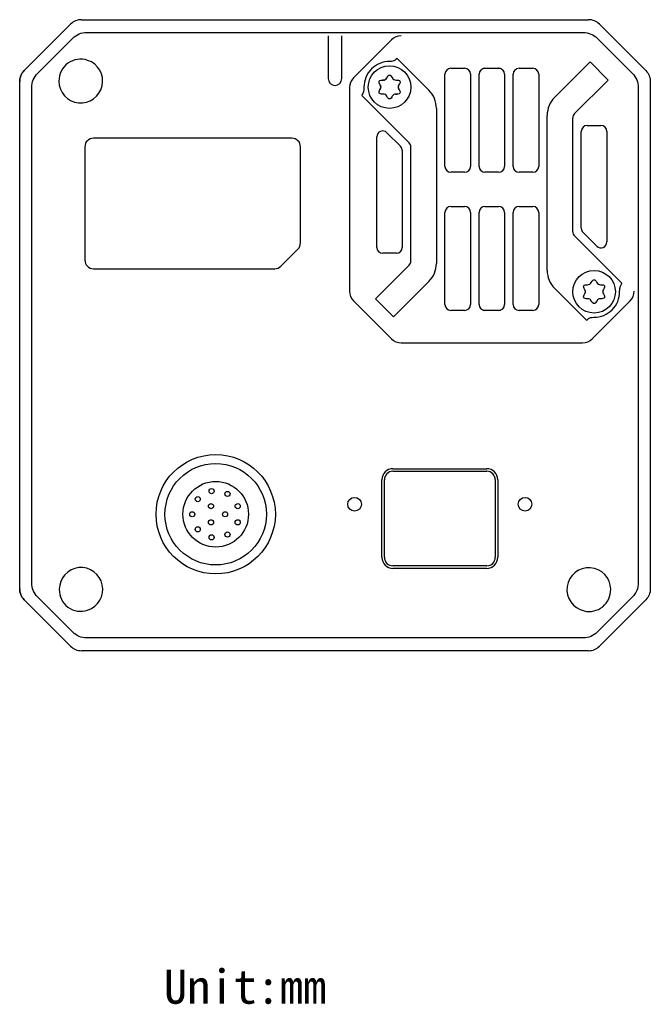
# Model space of a CAD drawing. Header units: millimetres. Extents: x 40 to 383, y 134 to 268.
# Tile 3 of 3: x 309 to 383, y 134 to 249. Entities that reach past the tile are written whole.
import ezdxf

# ---------------------------------------------------------------- set-up
doc = ezdxf.new("R2010")
doc.units = ezdxf.units.MM
doc.header["$LTSCALE"] = 23.1
doc.layers.get('0').update_dxf_attribs({"linetype": 'CONTINUOUS'})
doc.layers.add('00_COMPONENTS', color=7, linetype='CONTINUOUS')
doc.styles.get("Standard").update_dxf_attribs({"font": 'simfang.ttf'})

msp = doc.modelspace()

# ---------------------------------------------------------------- linework, layer by layer
at = {"layer": '00_COMPONENTS', "color": 7}
for p, q in [((309.48169, 243.03243), (314.92729, 248.47803)), ((316.20006, 249.00522), (375.70889, 249.00522)), ((376.98169, 248.47801), (382.42727, 243.03243)), ((316.80942, 247.50522), (375.09953, 247.50522)), ((311.05049, 242.69897), (315.18308, 246.83156)), ((345.15448, 247.10522), (345.15448, 242.10522)), ((346.75448, 242.10522), (346.75448, 247.10522)), ((352.58585, 246.63659), (348.12311, 242.17385)), ((376.72588, 246.83156), (380.85847, 242.69897)), ((353.24001, 244.46233), (353.09795, 244.32026)), ((353.24001, 244.46233), (356.9758, 240.72654)), ((371.73314, 239.90513), (375.8796, 244.05167)), ((371.73316, 239.90516), (375.87963, 244.05163)), ((378.00095, 241.93031), (375.8796, 244.05167)), ((358.85448, 231.80522), (358.85448, 242.60522)), ((359.55448, 243.30522), (361.15448, 243.30522)), ((361.85448, 242.60522), (361.85448, 231.80522)), ((362.85448, 231.80522), (362.85448, 242.60522)), ((363.55448, 243.30522), (365.15448, 243.30522)), ((365.85448, 242.60522), (365.85448, 231.80522)), ((366.85448, 231.80522), (366.85448, 242.60522)), ((367.55448, 243.30522), (369.15448, 243.30522)), ((369.85448, 242.60522), (369.85448, 231.80522)), ((308.95448, 182.2508), (308.95448, 241.75963)), ((374.0595, 237.98885), (378.00092, 241.93035)), ((374.0595, 237.98886), (378.00095, 241.93031)), ((382.95448, 241.75963), (382.95448, 182.2508)), ((310.37683, 182.93781), (310.37683, 241.07263)), ((347.65448, 241.04248), (347.65448, 217.16796)), ((381.53212, 241.07263), (381.53212, 182.93781)), ((349.1105, 240.10656), (354.64945, 234.5676)), ((357.85448, 238.60522), (357.85448, 220.42661)), ((370.85448, 219.60522), (370.85448, 237.78384)), ((373.85448, 224.13781), (373.85448, 237.49389)), ((352.04945, 235.75339), (353.64945, 234.15339)), ((374.85448, 224.55202), (374.85448, 235.90522)), ((375.55448, 236.60522), (377.15448, 236.60522)), ((377.85448, 235.90522), (377.85448, 222.95202)), ((340.90448, 235.10522), (317.60448, 235.10522)), ((350.85448, 222.30522), (350.85448, 235.25841)), ((316.60448, 234.10522), (316.60448, 220.80522)), ((341.90448, 222.81943), (341.90448, 234.10522)), ((353.85448, 233.65841), (353.85448, 222.30522)), ((354.85448, 220.71655), (354.85448, 234.07263)), ((361.15448, 231.10522), (359.55448, 231.10522)), ((365.15448, 231.10522), (363.55448, 231.10522)), ((369.15448, 231.10522), (367.55448, 231.10522)), ((358.85448, 215.60522), (358.85448, 226.40522)), ((359.55448, 227.10522), (361.15448, 227.10522)), ((361.85448, 226.40522), (361.85448, 215.60522)), ((362.85448, 215.60522), (362.85448, 226.40522)), ((363.55448, 227.10522), (365.15448, 227.10522)), ((365.85448, 226.40522), (365.85448, 215.60522)), ((366.85448, 215.60522), (366.85448, 226.40522)), ((367.55448, 227.10522), (369.15448, 227.10522)), ((369.85448, 226.40522), (369.85448, 215.60522)), ((376.6595, 222.45705), (375.0595, 224.05705)), ((374.0595, 223.64283), (379.59846, 218.10388)), ((341.61158, 222.11233), (339.59737, 220.09811)), ((353.15448, 221.60522), (351.55448, 221.60522)), ((317.60448, 219.80522), (338.89026, 219.80522)), ((350.708, 216.28012), (354.64945, 220.22157)), ((356.9758, 218.30528), (352.82932, 214.1588)), ((352.00092, 217.57299), (350.70803, 216.28009)), ((371.73316, 217.4839), (375.46894, 213.74811)), ((352.58585, 211.57385), (348.12311, 216.03659)), ((350.708, 216.28012), (352.82936, 214.15877)), ((376.12311, 211.57385), (380.58585, 216.03659)), ((354.12224, 215.45167), (352.82936, 214.15877)), ((361.15448, 214.90522), (359.55448, 214.90522)), ((365.15448, 214.90522), (363.55448, 214.90522)), ((369.15448, 214.90522), (367.55448, 214.90522)), ((375.46894, 213.74811), (375.61101, 213.89018)), ((353.71722, 211.10522), (374.99174, 211.10522)), ((352.75448, 196.34522), (363.75448, 196.34522)), ((352.75448, 196.04522), (363.75448, 196.04522)), ((351.45448, 185.95522), (351.45448, 195.04522)), ((351.75448, 185.95522), (351.75448, 195.04522)), ((364.75448, 195.04522), (364.75448, 185.95522)), ((365.05448, 195.04522), (365.05448, 185.95522)), ((363.75448, 184.95522), (352.75448, 184.95522)), ((363.75448, 184.65522), (352.75448, 184.65522)), ((315.18308, 177.17887), (311.05049, 181.31146)), ((380.85847, 181.31146), (376.72588, 177.17887)), ((314.92726, 175.53244), (309.48169, 180.97801)), ((382.42724, 180.97798), (376.98167, 175.53241)), ((375.09953, 176.50522), (316.80942, 176.50522)), ((375.70889, 175.00522), (316.20006, 175.00522))]:
    msp.add_line(p, q, dxfattribs=at)
for centre, radius in [((352.35448, 241.10522), 2.5), ((376.35448, 217.10522), 2.5), ((331.95448, 191.00522), 7), ((331.95448, 191.00522), 5.95), ((331.95448, 191.00522), 3.85), ((331.47448, 193.71522), 0.3), ((329.84448, 192.77522), 0.3), ((333.33448, 193.38522), 0.3), ((348.25448, 192.18522), 0.8), ((368.25448, 192.18522), 0.8), ((331.40448, 191.95522), 0.3), ((334.53448, 191.95522), 0.3), ((329.20448, 191.00522), 0.3), ((333.05448, 191.00522), 0.3), ((329.84448, 189.23522), 0.3), ((331.40448, 190.05522), 0.3), ((334.53448, 190.05522), 0.3), ((331.47448, 188.29522), 0.3), ((333.33448, 188.62522), 0.3)]:
    msp.add_circle(centre, radius, dxfattribs=at)
for centre, radius, start, end in [((316.20006, 247.20522), 1.8, 90, 134.9993182), ((375.70889, 247.20522), 1.8, 45, 90), ((353.71722, 245.50522), 1.6, 90, 135), ((316.09585, 241.83345), 2.54153, 71.0352457, 180.6364523), ((316.12031, 241.79958), 2.56584, 179.8741715, 71.7975265), ((352.35448, 241.10522), 3, 89.535792, 180.5745301), ((310.75447, 241.75964), 1.79999, 135, 180), ((359.55448, 242.60522), 0.7, 90, 180), ((361.15448, 242.60522), 0.7, 0, 90), ((363.55448, 242.60522), 0.7, 90, 180), ((364.35448, 229.10522), 14.2, 93.2241947, 94.1225189), ((364.35448, 229.10522), 14.2, 85.8189612, 86.7710801), ((365.15448, 242.60522), 0.7, 0, 90), ((367.55448, 242.60522), 0.7, 90, 180), ((369.15448, 242.60522), 0.7, 0, 90), ((345.95448, 242.10522), 0.8, 180, 360), ((349.25448, 241.04248), 1.6, 135.0000066, 180), ((352.67713, 242.28801), 1.69506, 212.2433491, 212.9259957), ((352.66873, 242.28267), 1.6851, 212.2421236, 212.8101892), ((350.84236, 241.10522), 0.48792, 327.1925011, 32.807499), ((352.87374, 242.41632), 1.92983, 212.9506208, 214.7229914), ((351.49888, 240.74457), 1.18474, 90.7487595, 91.7586415), ((351.59842, 242.41475), 0.48792, 267.192501, 332.8074989), ((351.47945, 240.01097), 1.9188, 85.2734902, 87.1600765), ((351.66803, 242.29418), 0.37218, 265.3043116, 334.6956884), ((353.74991, 241.3109), 1.93023, 152.9546132, 154.7228683), ((353.52838, 241.42326), 1.68183, 152.0818402, 152.9322345), ((353.5193, 241.42802), 1.67158, 152.0802324, 152.8119391), ((353.09518, 242.38815), 0.46217, 206.7657738, 273.2342262), ((353.8666, 241.10522), 0.48792, 147.1925011, 212.807499), ((351.84434, 242.41014), 1.9188, 325.2734904, 327.1600721), ((352.09115, 242.25022), 1.62472, 327.1783135, 328.4984554), ((350.24327, 239.79822), 1.17399, 151.0595602, 164.7729435), ((352.6178, 239.96021), 1.62472, 147.1783135, 148.4984554), ((352.86461, 239.8003), 1.9188, 145.2734904, 147.1600721), ((350.98158, 241.10522), 0.37218, 325.3043116, 34.6956884), ((351.61377, 239.82228), 0.46217, 26.7657738, 93.2342262), ((353.11054, 239.79568), 0.48792, 87.192501, 152.8074989), ((353.04093, 239.91626), 0.37218, 85.3043116, 154.6956884), ((353.2295, 242.19947), 1.9188, 265.2734902, 267.1600765), ((353.21007, 241.46586), 1.18474, 270.7487595, 271.7586415), ((353.72737, 241.10522), 0.37218, 145.3043116, 214.6956884), ((351.83521, 239.79412), 1.92983, 32.9506208, 34.7229914), ((352.03182, 239.92242), 1.69506, 32.2433491, 32.9259957), ((352.04022, 239.92777), 1.6851, 32.2421236, 32.8101892), ((354.85448, 238.60522), 3, 0, 45), ((351.18057, 240.78718), 1.68183, 332.0818402, 332.9322345), ((351.18966, 240.78242), 1.67158, 332.0802324, 332.8119391), ((350.95904, 240.89954), 1.93023, 332.9546132, 334.7228683), ((373.85448, 237.78383), 3, 135.0005244, 180), ((374.55448, 237.49388), 0.7, 135.0005244, 180), ((351.55448, 235.25841), 0.7, 45, 180), ((375.55448, 235.90522), 0.7, 90, 180), ((377.15448, 235.90522), 0.7, 0, 90), ((317.60448, 234.10522), 1, 90, 180), ((340.90448, 234.10522), 1, 0, 90), ((354.15448, 234.07263), 0.7, 0, 45), ((353.15448, 233.65841), 0.7, 0, 45), ((359.55448, 231.80522), 0.7, 180, 270), ((361.15448, 231.80522), 0.7, 270, 360), ((363.55448, 231.80522), 0.7, 180, 270), ((365.15448, 231.80522), 0.7, 270, 360), ((367.55448, 231.80522), 0.7, 180, 270), ((369.15448, 231.80522), 0.7, 270, 360), ((359.55448, 226.40522), 0.7, 90, 180), ((361.15448, 226.40522), 0.7, 0, 90), ((363.55448, 226.40522), 0.7, 90, 180), ((365.15448, 226.40522), 0.7, 0, 90), ((367.55448, 226.40522), 0.7, 90, 180), ((369.15448, 226.40522), 0.7, 0, 90), ((374.55448, 224.13781), 0.7, 180, 225), ((375.55448, 224.55202), 0.7, 180, 225), ((377.15448, 222.95202), 0.7, 225, 360), ((340.90448, 222.81943), 1, 315, 360), ((351.55448, 222.30522), 0.7, 180, 270), ((353.15448, 222.30522), 0.7, 270, 360), ((317.60448, 220.80522), 1, 180, 270), ((354.15448, 220.71655), 0.7, 315, 360), ((338.89026, 220.80522), 1, 270, 315), ((354.85448, 220.4266), 3, 315, 360), ((373.85448, 219.60522), 3, 180, 225), ((349.25448, 217.16796), 1.6, 180, 225), ((374.98158, 217.10522), 0.37218, 325.3043116, 34.6956884), ((375.59842, 218.41475), 0.48792, 267.192501, 332.8074989), ((376.35448, 217.10522), 3, 269.5357919, 0.5745305), ((377.09518, 218.38815), 0.46217, 206.7657738, 273.2342262), ((377.8666, 217.10522), 0.48792, 147.1925011, 212.807499), ((378.46568, 218.41222), 1.17399, 331.0595602, 344.7729435), ((379.45448, 217.16796), 1.6, 315.0000066, 360), ((375.61377, 215.82228), 0.46217, 26.7657738, 93.2342262), ((377.04093, 215.91626), 0.37218, 85.3043116, 154.6956884), ((359.55448, 215.60522), 0.7, 180, 270), ((361.15448, 215.60522), 0.7, 270, 360), ((363.55448, 215.60522), 0.7, 180, 270), ((364.35448, 229.10522), 14.2, 265.8214784, 266.7731291), ((364.35448, 229.10522), 14.2, 273.2270979, 274.1882214), ((365.15448, 215.60522), 0.7, 270, 360), ((367.55448, 215.60522), 0.7, 180, 270), ((369.15448, 215.60522), 0.7, 270, 360), ((353.71722, 212.70522), 1.6, 225, 270), ((374.99174, 212.70522), 1.6, 270, 315), ((352.75448, 195.04522), 1.3, 90, 180), ((363.75448, 195.04522), 1.3, 0, 90), ((352.75448, 195.04522), 1, 90, 180), ((363.75448, 195.04522), 1, 0, 90), ((352.75448, 185.95522), 1.3, 180, 270), ((352.75448, 185.95522), 1, 180, 270), ((363.75448, 185.95522), 1.3, 270, 360), ((363.75448, 185.95522), 1, 270, 360), ((316.15448, 182.20522), 2.55, 287.5127586, 180), ((375.73864, 182.17397), 2.56603, 0.6976974, 257.3323463), ((310.75447, 182.2508), 1.79999, 180, 225), ((316.08624, 182.11213), 2.4835, 177.8518226, 289.660936), ((375.77062, 182.13451), 2.53485, 256.4314931, 1.5985506), ((316.20006, 176.80522), 1.8, 224.9994041, 270), ((375.70889, 176.80522), 1.8, 270, 314.9993182)]:
    msp.add_arc(centre, radius, start, end, dxfattribs=at)
for points, knots in [([(315.18308, 246.83156), (315.39571, 247.0442), (315.90774, 247.38682), (316.51185, 247.50522), (316.80942, 247.50522)], [0, 0, 0, 0, 0.502623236, 1, 1, 1, 1]), ([(375.09953, 247.50522), (375.40247, 247.50522), (376.00696, 247.38445), (376.51704, 247.0404), (376.72588, 246.83156)], [0, 0, 0, 0, 0.506354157, 1, 1, 1, 1]), ([(353.09796, 244.32027), (353.00832, 244.23065), (352.75996, 244.12562), (352.50648, 244.10408), (352.37878, 244.10512)], [0, 0, 0, 0, 0.498149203, 1, 1, 1, 1]), ([(308.95448, 241.75963), (308.95448, 241.99431), (309.04794, 242.46722), (309.31655, 242.86729), (309.48169, 243.03243)], [0, 0, 0, 0, 0.501221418, 1, 1, 1, 1]), ([(310.37683, 241.07263), (310.37683, 241.37457), (310.49716, 241.97899), (310.84095, 242.48943), (311.05049, 242.69897)], [0, 0, 0, 0, 0.504686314, 1, 1, 1, 1]), ([(352.09583, 242.30307), (352.18205, 242.43783), (352.37761, 242.59068), (352.57318, 242.39682), (352.68253, 242.18002)], [0, 0, 0, 0, 0.440850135, 1, 1, 1, 1]), ([(380.85847, 242.69897), (381.07296, 242.48448), (381.41489, 241.9715), (381.53212, 241.36756), (381.53212, 241.07263)], [0, 0, 0, 0, 0.507025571, 1, 1, 1, 1]), ([(382.42727, 243.03243), (382.5924, 242.86728), (382.86102, 242.46722), (382.95447, 241.99431), (382.95448, 241.75963)], [0, 0, 0, 0, 0.498786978, 1, 1, 1, 1]), ([(351.18474, 241.48607), (351.11377, 241.62521), (351.08668, 241.82767), (351.2651, 241.91148), (351.39606, 241.92454)], [0, 0, 0, 0, 0.525448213, 1, 1, 1, 1]), ([(353.12126, 241.92672), (353.36369, 241.94042), (353.6157, 241.87171), (353.59754, 241.64701), (353.54454, 241.52847)], [0, 0, 0, 0, 0.589452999, 1, 1, 1, 1]), ([(349.35463, 241.07514), (349.35585, 240.95377), (349.34343, 240.77073), (349.29005, 240.53351), (349.24525, 240.41946), (349.21588, 240.36631)], [0, 0, 0, 0, 0.499826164, 0.749930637, 1, 1, 1, 1]), ([(349.35463, 241.07514), (349.35585, 240.95377), (349.34343, 240.77073), (349.29005, 240.53351), (349.24525, 240.41946), (349.21588, 240.36631)], [0, 0, 0, 0, 0.499826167, 0.749930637, 1, 1, 1, 1]), ([(351.5877, 240.28372), (351.34527, 240.27002), (351.09325, 240.33873), (351.11142, 240.56343), (351.16442, 240.68197)], [0, 0, 0, 0, 0.589452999, 1, 1, 1, 1]), ([(353.52421, 240.72437), (353.59519, 240.58523), (353.62228, 240.38276), (353.44385, 240.29895), (353.3129, 240.2859)], [0, 0, 0, 0, 0.525448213, 1, 1, 1, 1]), ([(352.61312, 239.90737), (352.52691, 239.7726), (352.33134, 239.61975), (352.13578, 239.81362), (352.02643, 240.03042)], [0, 0, 0, 0, 0.440850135, 1, 1, 1, 1]), ([(376.03241, 218.19178), (376.13977, 218.40074), (376.35647, 218.61164), (376.57318, 218.39682), (376.68253, 218.18002)], [0, 0, 0, 0, 0.495394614, 1, 1, 1, 1]), ([(375.28759, 217.31707), (375.13223, 217.54147), (375.03907, 217.85393), (375.33988, 217.93892), (375.57452, 217.92742)], [0, 0, 0, 0, 0.520766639, 1, 1, 1, 1]), ([(377.12126, 217.92672), (377.36369, 217.94042), (377.65808, 217.86016), (377.58379, 217.56704), (377.4565, 217.36958)], [0, 0, 0, 0, 0.504605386, 1, 1, 1, 1]), ([(379.35433, 217.1353), (379.35311, 217.25667), (379.36553, 217.43971), (379.41891, 217.67693), (379.4637, 217.79097), (379.49307, 217.84413)], [0, 0, 0, 0, 0.499826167, 0.749930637, 1, 1, 1, 1]), ([(379.35433, 217.1353), (379.35311, 217.25667), (379.36553, 217.43971), (379.41891, 217.67693), (379.4637, 217.79097), (379.49307, 217.84413)], [0, 0, 0, 0, 0.499826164, 0.749930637, 1, 1, 1, 1]), ([(375.5877, 216.28372), (375.34527, 216.27002), (375.03824, 216.35373), (375.13223, 216.66896), (375.28759, 216.89337)], [0, 0, 0, 0, 0.483832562, 1, 1, 1, 1]), ([(376.70445, 216.07534), (376.5878, 215.82859), (376.36179, 215.58957), (376.13578, 215.81362), (376.02643, 216.03042)], [0, 0, 0, 0, 0.516167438, 1, 1, 1, 1]), ([(377.4565, 216.84085), (377.58379, 216.6434), (377.66058, 216.34039), (377.34341, 216.26485), (377.07139, 216.28719)], [0, 0, 0, 0, 0.479233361, 1, 1, 1, 1]), ([(375.611, 213.89017), (375.70063, 213.97979), (375.949, 214.08482), (376.20248, 214.10635), (376.33017, 214.10531)], [0, 0, 0, 0, 0.498149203, 1, 1, 1, 1]), ([(311.05049, 181.31146), (310.83599, 181.52596), (310.49406, 182.03894), (310.37683, 182.64287), (310.37683, 182.93781)], [0, 0, 0, 0, 0.507025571, 1, 1, 1, 1]), ([(381.53212, 182.93781), (381.53212, 182.63587), (381.41179, 182.03145), (381.06801, 181.521), (380.85847, 181.31146)], [0, 0, 0, 0, 0.504686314, 1, 1, 1, 1]), ([(309.48169, 180.97801), (309.31655, 181.14315), (309.04793, 181.54322), (308.95448, 182.01613), (308.95448, 182.2508)], [0, 0, 0, 0, 0.498783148, 1, 1, 1, 1]), ([(382.95448, 182.2508), (382.95447, 182.01612), (382.86102, 181.5432), (382.59238, 181.14313), (382.42724, 180.97798)], [0, 0, 0, 0, 0.501217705, 1, 1, 1, 1]), ([(316.80942, 176.50522), (316.50648, 176.50522), (315.902, 176.62599), (315.39191, 176.97004), (315.18308, 177.17887)], [0, 0, 0, 0, 0.506354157, 1, 1, 1, 1]), ([(376.72588, 177.17887), (376.51325, 176.96624), (376.00122, 176.62361), (375.3971, 176.50522), (375.09953, 176.50522)], [0, 0, 0, 0, 0.502623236, 1, 1, 1, 1])]:
    msp.add_open_spline(points, degree=3, knots=knots, dxfattribs=at)
for points in [[(351.19533, 241.46586), (351.17783, 241.49845), (351.1633, 241.52931), (351.15176, 241.55846)], [(351.24347, 241.38367), (351.22083, 241.41957), (351.20125, 241.45371), (351.18474, 241.48607)], [(351.39606, 241.92454), (351.42318, 241.92724), (351.4523, 241.9288), (351.4834, 241.92921)], [(351.39606, 241.92454), (351.41702, 241.92663), (351.43918, 241.92803), (351.46252, 241.92875)], [(351.4834, 241.92921), (351.51208, 241.92959), (351.54246, 241.92899), (351.57452, 241.92742)], [(352.04229, 242.21071), (352.06014, 242.24438), (352.07798, 242.27517), (352.09583, 242.30307)], [(352.08845, 242.29136), (352.10829, 242.32327), (352.12814, 242.35161), (352.14799, 242.37638)], [(352.60727, 242.31212), (352.63235, 242.27379), (352.65744, 242.22976), (352.68253, 242.18002)], [(353.12126, 241.92672), (353.18831, 241.93051), (353.24818, 241.93015), (353.30086, 241.92565)], [(353.54454, 241.52847), (353.52689, 241.48899), (353.50418, 241.44659), (353.47643, 241.40127)], [(353.51771, 241.47352), (353.50548, 241.45033), (353.49172, 241.42624), (353.47643, 241.40127)], [(353.54454, 241.52847), (353.53661, 241.51074), (353.52767, 241.49243), (353.51771, 241.47352)], [(351.16442, 240.68197), (351.18207, 240.72145), (351.20477, 240.76385), (351.23253, 240.80916)], [(351.16442, 240.68197), (351.17234, 240.6997), (351.18129, 240.71801), (351.19125, 240.73691)], [(351.19125, 240.73691), (351.20347, 240.76011), (351.21723, 240.78419), (351.23253, 240.80916)], [(351.5877, 240.28372), (351.52065, 240.27993), (351.46078, 240.28028), (351.40809, 240.28479)], [(353.22556, 240.28123), (353.19687, 240.28085), (353.1665, 240.28145), (353.13443, 240.28302)], [(353.22556, 240.28123), (353.19687, 240.28085), (353.1665, 240.28145), (353.13444, 240.28302)], [(353.3129, 240.2859), (353.28577, 240.2832), (353.25666, 240.28164), (353.22556, 240.28123)], [(353.3129, 240.2859), (353.29193, 240.28381), (353.26978, 240.28241), (353.24643, 240.28169)], [(353.46549, 240.82677), (353.48813, 240.79086), (353.50771, 240.75673), (353.52421, 240.72437)], [(353.51363, 240.74458), (353.53113, 240.71199), (353.54565, 240.68112), (353.5572, 240.65197)], [(352.10169, 239.89831), (352.0766, 239.93664), (352.05151, 239.98068), (352.02643, 240.03042)], [(352.62051, 239.91908), (352.60066, 239.88717), (352.58081, 239.85882), (352.56096, 239.83406)], [(352.66667, 239.99973), (352.64882, 239.96605), (352.63097, 239.93527), (352.61312, 239.90737)]]:
    msp.add_open_spline(points, degree=3, dxfattribs=at)

# ---------------------------------------------------------------- texts
at = {"insert": (325.87803, 137.60344), "char_height": 4, "width": 51.8602771, "attachment_point": 1}
msp.add_mtext('{\\f宋体|b0|i0|c134|p0;Unit:mm  }', dxfattribs=at)

doc.saveas('drawing.dxf')
